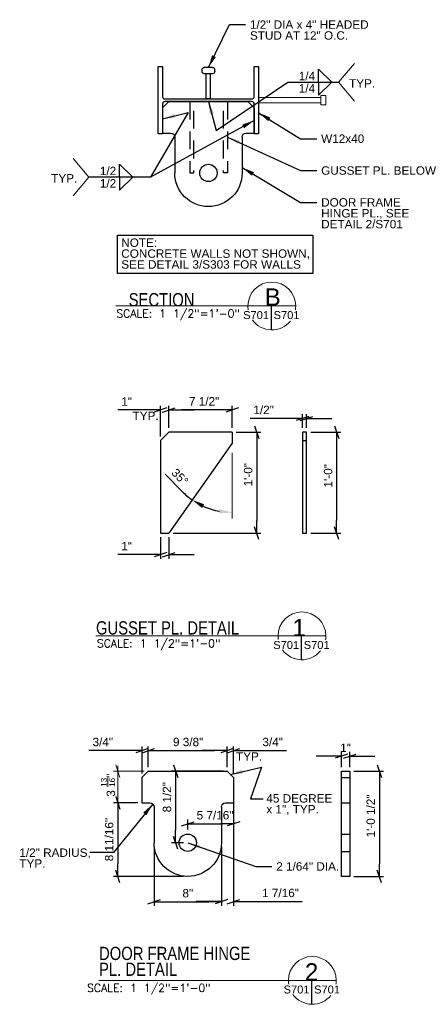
# Model space of a CAD drawing. Header units: inches. Extents: x 414 to 929, y -199 to 92.
# Tile 4 of 4: x 881 to 929, y -133 to -16. Entities that reach past the tile are written whole.
import ezdxf
from ezdxf.enums import TextEntityAlignment as Align

# ---------------------------------------------------------------- set-up
doc = ezdxf.new("R2010")
doc.units = ezdxf.units.IN
doc.header["$LTSCALE"] = 8
doc.header["$MEASUREMENT"] = 0
doc.linetypes.add('DGN Style 2', pattern=[0.444281, 0.266568, -0.177712])
for name, color, linetype, lineweight in [('G-ANN-TTLB', 7, 'Continuous', 0), ('G-ANNO-DIM', 1, 'Continuous', 0), ('G-ANNO-TEXT', 7, 'Continuous', 30), ('S-COLS-PRIM', 3, 'Continuous', 30), ('S-FSTN-MISC', 12, 'Continuous', 13), ('S-STIF-TRAN', 3, 'Continuous', 30)]:
    doc.layers.add(name, color=color, linetype=linetype, lineweight=lineweight)
doc.styles.add("1 1 2 1'-0", font='arial.ttf', dxfattribs={"height": 1})
doc.styles.get("Standard").update_dxf_attribs({"font": 'txt.shx'})
doc.styles.add('SUBTITLE 4.7625', font='romans.shx', dxfattribs={"width": 0.8, "height": 187.5})
doc.styles.add('TITLE20', font='simplex.shx', dxfattribs={"height": 5000})
doc.dimstyles.new("1 1 2 1'-0", dxfattribs={"dimtxt": 1, "dimasz": 1.5, "dimexe": 0.5, "dimexo": 0.5, "dimgap": 0.5, "dimtad": 1, "dimdec": 4, "dimzin": 11, "dimdsep": 46, "dimlunit": 4, "dimtxsty": "1 1 2 1'-0", "dimcen": 0.09, "dimadec": 4, "dimazin": 3, "dimtfac": 1, "dimtdec": 4, "dimtofl": 0, "dimtmove": 0, "dimatfit": 3, "dimfxl": 1, "dimfrac": 2, "dimtolj": 1, "dimtzin": 11, "dimarcsym": 0})

# ---------------------------------------------------------------- blocks, each defined once
blk = doc.blocks.new('w12x40-e')
at = {"layer": 'S-COLS-PRIM', "flags": 128}
blk.add_lwpolyline([(-0.15, -5.16), (-0.15, 5.15), (-0.15, 5.15, 0.414214), (-0.45, 5.45), (-0.45, 5.45), (-4, 5.45), (-4, 5.97), (4, 5.97), (4, 5.45), (0.45, 5.45), (0.45, 5.45, 0.414214), (0.15, 5.15), (0.15, 5.15), (0.15, -5.16), (0.15, -5.16, 0.414214), (0.45, -5.46), (0.45, -5.46), (4, -5.46), (4, -5.97), (-4, -5.97), (-4, -5.46), (-0.45, -5.46), (-0.45, -5.46, 0.414214), (-0.15, -5.16)], format="xyb", close=True, dxfattribs=at)
blk = doc.blocks.new('_Oblique_0.3')
at = {"color": 0, "linetype": 'ByBlock', "lineweight": -2}
for p, q in [((0, 0), (-1, 0)), ((0.5, 0.167), (-0.5, -0.167))]:
    blk.add_line(p, q, dxfattribs=at)
blk = doc.blocks.new('*D41')
at = {"layer": 'Defpoints', "color": 0, "lineweight": 0, "transparency": 16777216}
for p in [(920.25, -103.33), (919.25, -105.13), (920.25, -105.13)]:
    blk.add_point(p, dxfattribs=at)
at = {"layer": 'G-ANNO-DIM', "color": 0, "lineweight": -2, "transparency": 16777216}
for p, q in [((919.25, -104.63), (919.25, -102.83)), ((920.25, -104.63), (920.25, -102.83)), ((917.75, -103.33), (916.25, -103.33)), ((921.75, -103.33), (923.25, -103.33))]:
    blk.add_line(p, q, dxfattribs=at)
at = {"layer": 'G-ANNO-DIM', "color": 0, "lineweight": -2, "transparency": 16777216, "xscale": 1.5, "yscale": 1.5, "zscale": 1.5}
blk.add_blockref('_Oblique_0.3', (919.25, -103.33), dxfattribs=at)
at = {"layer": 'G-ANNO-DIM', "color": 0, "lineweight": -2, "transparency": 16777216, "xscale": 1.5, "yscale": 1.5, "zscale": 1.5, "rotation": 180}
blk.add_blockref('_Oblique_0.3', (920.25, -103.33), dxfattribs=at)
at = {"layer": 'G-ANNO-DIM', "color": 0, "transparency": 16777216, "insert": (919.75, -102.33), "char_height": 1, "attachment_point": 5, "style": "1 1 2 1'-0"}
blk.add_mtext('\\A1;1"', dxfattribs=at)
blk = doc.blocks.new('*D42')
at = {"layer": 'Defpoints', "color": 0, "lineweight": 0, "transparency": 16777216}
for p in [(920.25, -105.13), (920.25, -117.63), (923.77, -117.63)]:
    blk.add_point(p, dxfattribs=at)
at = {"layer": 'G-ANNO-DIM', "color": 0, "lineweight": -2, "transparency": 16777216}
for p, q in [((920.75, -105.13), (924.27, -105.13)), ((923.77, -106.63), (923.77, -116.13)), ((920.75, -117.63), (924.27, -117.63))]:
    blk.add_line(p, q, dxfattribs=at)
at = {"layer": 'G-ANNO-DIM', "color": 0, "lineweight": -2, "transparency": 16777216, "xscale": 1.5, "yscale": 1.5, "zscale": 1.5}
for p, rotation in [((923.77, -105.13), 90), ((923.77, -117.63), 270)]:
    blk.add_blockref('_Oblique_0.3', p, dxfattribs=dict(at, rotation=rotation))
at = {"layer": 'G-ANNO-DIM', "color": 0, "transparency": 16777216, "insert": (922.75, -110.44), "char_height": 1, "attachment_point": 5, "rotation": 90, "style": "1 1 2 1'-0"}
blk.add_mtext('\\A1;1\'-0 1/2"', dxfattribs=at)
blk = doc.blocks.new('*D43')
at = {"layer": 'Defpoints', "color": 0, "lineweight": 0, "transparency": 16777216}
for p in [(905.69, -102.67), (896.31, -105.13), (905.69, -105.13)]:
    blk.add_point(p, dxfattribs=at)
at = {"layer": 'G-ANNO-DIM', "color": 0, "lineweight": -2, "transparency": 16777216}
for p, q in [((896.31, -104.63), (896.31, -102.17)), ((897.81, -102.67), (904.19, -102.67)), ((905.69, -104.63), (905.69, -102.17))]:
    blk.add_line(p, q, dxfattribs=at)
at = {"layer": 'G-ANNO-DIM', "color": 0, "lineweight": -2, "transparency": 16777216, "xscale": 1.5, "yscale": 1.5, "zscale": 1.5, "rotation": 180}
blk.add_blockref('_Oblique_0.3', (896.31, -102.67), dxfattribs=at)
at = {"layer": 'G-ANNO-DIM', "color": 0, "lineweight": -2, "transparency": 16777216, "xscale": 1.5, "yscale": 1.5, "zscale": 1.5}
blk.add_blockref('_Oblique_0.3', (905.69, -102.67), dxfattribs=at)
at = {"layer": 'G-ANNO-DIM', "color": 0, "transparency": 16777216, "insert": (901.04, -101.65), "char_height": 1, "attachment_point": 5, "style": "1 1 2 1'-0"}
blk.add_mtext('\\A1;9 3/8"', dxfattribs=at)
blk = doc.blocks.new('*D44')
at = {"layer": 'Defpoints', "color": 0, "lineweight": 0, "transparency": 16777216}
for p in [(906.44, -102.67), (905.69, -105.13), (906.44, -105.88)]:
    blk.add_point(p, dxfattribs=at)
at = {"layer": 'G-ANNO-DIM', "color": 0, "lineweight": -2, "transparency": 16777216}
for p, q in [((904.19, -102.67), (902.69, -102.67)), ((905.69, -104.63), (905.69, -102.17)), ((906.44, -105.38), (906.44, -102.17)), ((907.94, -102.67), (912.75, -102.67))]:
    blk.add_line(p, q, dxfattribs=at)
at = {"layer": 'G-ANNO-DIM', "color": 0, "lineweight": -2, "transparency": 16777216, "xscale": 1.5, "yscale": 1.5, "zscale": 1.5}
blk.add_blockref('_Oblique_0.3', (905.69, -102.67), dxfattribs=at)
at = {"layer": 'G-ANNO-DIM', "color": 0, "lineweight": -2, "transparency": 16777216, "xscale": 1.5, "yscale": 1.5, "zscale": 1.5, "rotation": 180}
blk.add_blockref('_Oblique_0.3', (906.44, -102.67), dxfattribs=at)
at = {"layer": 'G-ANNO-DIM', "color": 0, "transparency": 16777216, "insert": (911.09, -101.65), "char_height": 1, "attachment_point": 5, "style": "1 1 2 1'-0"}
blk.add_mtext('\\A1;3/4"', dxfattribs=at)
blk = doc.blocks.new('*D45')
at = {"layer": 'Defpoints', "color": 0, "lineweight": 0, "transparency": 16777216}
for p in [(895.56, -102.67), (896.31, -105.13), (895.56, -105.88)]:
    blk.add_point(p, dxfattribs=at)
at = {"layer": 'G-ANNO-DIM', "color": 0, "lineweight": -2, "transparency": 16777216}
for p, q in [((894.06, -102.67), (889.25, -102.67)), ((895.56, -105.38), (895.56, -102.17)), ((896.31, -104.63), (896.31, -102.17)), ((897.81, -102.67), (899.31, -102.67))]:
    blk.add_line(p, q, dxfattribs=at)
at = {"layer": 'G-ANNO-DIM', "color": 0, "lineweight": -2, "transparency": 16777216, "xscale": 1.5, "yscale": 1.5, "zscale": 1.5}
blk.add_blockref('_Oblique_0.3', (895.56, -102.67), dxfattribs=at)
at = {"layer": 'G-ANNO-DIM', "color": 0, "lineweight": -2, "transparency": 16777216, "xscale": 1.5, "yscale": 1.5, "zscale": 1.5, "rotation": 180}
blk.add_blockref('_Oblique_0.3', (896.31, -102.67), dxfattribs=at)
at = {"layer": 'G-ANNO-DIM', "color": 0, "transparency": 16777216, "insert": (890.9, -101.65), "char_height": 1, "attachment_point": 5, "style": "1 1 2 1'-0"}
blk.add_mtext('\\A1;3/4"', dxfattribs=at)
blk = doc.blocks.new('*D46')
at = {"layer": 'Defpoints', "color": 0, "lineweight": 0, "transparency": 16777216}
for p in [(905.69, -105.13), (899.55, -113.63), (901, -113.63)]:
    blk.add_point(p, dxfattribs=at)
at = {"layer": 'G-ANNO-DIM', "color": 0, "lineweight": -2, "transparency": 16777216}
for p, q in [((905.19, -105.13), (899.05, -105.13)), ((899.55, -106.63), (899.55, -112.13)), ((900.5, -113.63), (899.05, -113.63))]:
    blk.add_line(p, q, dxfattribs=at)
at = {"layer": 'G-ANNO-DIM', "color": 0, "lineweight": -2, "transparency": 16777216, "xscale": 1.5, "yscale": 1.5, "zscale": 1.5}
for p, rotation in [((899.55, -105.13), 90), ((899.55, -113.63), 270)]:
    blk.add_blockref('_Oblique_0.3', p, dxfattribs=dict(at, rotation=rotation))
at = {"layer": 'G-ANNO-DIM', "color": 0, "transparency": 16777216, "insert": (898.53, -108.21), "char_height": 1, "attachment_point": 5, "rotation": 90, "style": "1 1 2 1'-0"}
blk.add_mtext('\\A1;8 1/2"', dxfattribs=at)
blk = doc.blocks.new('*D47')
at = {"layer": 'Defpoints', "color": 0, "lineweight": 0, "transparency": 16777216}
for p in [(906.44, -105.88), (906.44, -111.38), (901, -112.56)]:
    blk.add_point(p, dxfattribs=at)
at = {"layer": 'G-ANNO-DIM', "color": 0, "lineweight": -2, "transparency": 16777216}
for p, q in [((906.44, -106.38), (906.44, -111.88)), ((901, -112.06), (901, -110.88)), ((902.5, -111.38), (904.94, -111.38))]:
    blk.add_line(p, q, dxfattribs=at)
at = {"layer": 'G-ANNO-DIM', "color": 0, "lineweight": -2, "transparency": 16777216, "xscale": 1.5, "yscale": 1.5, "zscale": 1.5, "rotation": 180}
blk.add_blockref('_Oblique_0.3', (901, -111.38), dxfattribs=at)
at = {"layer": 'G-ANNO-DIM', "color": 0, "lineweight": -2, "transparency": 16777216, "xscale": 1.5, "yscale": 1.5, "zscale": 1.5}
blk.add_blockref('_Oblique_0.3', (906.44, -111.38), dxfattribs=at)
at = {"layer": 'G-ANNO-DIM', "color": 0, "transparency": 16777216, "insert": (904.24, -110.36), "char_height": 1, "attachment_point": 5, "style": "1 1 2 1'-0"}
blk.add_mtext('\\A1;5 7/16"', dxfattribs=at)
blk = doc.blocks.new('*D48')
at = {"layer": 'Defpoints', "color": 0, "lineweight": 0, "transparency": 16777216}
for p in [(898.76, -62.16), (898.76, -64.8), (906.26, -64.8)]:
    blk.add_point(p, dxfattribs=at)
at = {"layer": 'G-ANNO-DIM', "color": 0, "lineweight": -2, "transparency": 16777216}
for p, q in [((898.76, -64.3), (898.76, -61.66)), ((906.26, -64.3), (906.26, -61.66)), ((904.76, -62.16), (900.26, -62.16))]:
    blk.add_line(p, q, dxfattribs=at)
at = {"layer": 'G-ANNO-DIM', "color": 0, "lineweight": -2, "transparency": 16777216, "xscale": 1.5, "yscale": 1.5, "zscale": 1.5, "rotation": 180}
blk.add_blockref('_Oblique_0.3', (898.76, -62.16), dxfattribs=at)
at = {"layer": 'G-ANNO-DIM', "color": 0, "lineweight": -2, "transparency": 16777216, "xscale": 1.5, "yscale": 1.5, "zscale": 1.5}
blk.add_blockref('_Oblique_0.3', (906.26, -62.16), dxfattribs=at)
at = {"layer": 'G-ANNO-DIM', "color": 0, "transparency": 16777216, "insert": (902.94, -61.14), "char_height": 1, "attachment_point": 5, "style": "1 1 2 1'-0"}
blk.add_mtext('\\A1;7 1/2"', dxfattribs=at)
blk = doc.blocks.new('*D49')
at = {"layer": 'Defpoints', "color": 0, "lineweight": 0, "transparency": 16777216}
for p in [(897.76, -62.16), (898.76, -64.8), (897.76, -65.8)]:
    blk.add_point(p, dxfattribs=at)
at = {"layer": 'G-ANNO-DIM', "color": 0, "lineweight": -2, "transparency": 16777216}
for p, q in [((897.76, -65.3), (897.76, -61.66)), ((898.76, -64.3), (898.76, -61.66)), ((896.26, -62.16), (892.7, -62.16)), ((900.26, -62.16), (901.76, -62.16))]:
    blk.add_line(p, q, dxfattribs=at)
at = {"layer": 'G-ANNO-DIM', "color": 0, "lineweight": -2, "transparency": 16777216, "xscale": 1.5, "yscale": 1.5, "zscale": 1.5}
blk.add_blockref('_Oblique_0.3', (897.76, -62.16), dxfattribs=at)
at = {"layer": 'G-ANNO-DIM', "color": 0, "lineweight": -2, "transparency": 16777216, "xscale": 1.5, "yscale": 1.5, "zscale": 1.5, "rotation": 180}
blk.add_blockref('_Oblique_0.3', (898.76, -62.16), dxfattribs=at)
at = {"layer": 'G-ANNO-DIM', "color": 0, "transparency": 16777216, "insert": (893.73, -61.16), "char_height": 1, "attachment_point": 5, "style": "1 1 2 1'-0"}
blk.add_mtext('\\A1;1"', dxfattribs=at)
blk = doc.blocks.new('*D50')
at = {"layer": 'Defpoints', "color": 0, "lineweight": 0, "transparency": 16777216}
for p in [(915.12, -64.8), (915.12, -76.8), (918.69, -76.8)]:
    blk.add_point(p, dxfattribs=at)
at = {"layer": 'G-ANNO-DIM', "color": 0, "lineweight": -2, "transparency": 16777216}
for p, q in [((915.62, -64.8), (919.19, -64.8)), ((918.69, -66.3), (918.69, -75.3)), ((915.62, -76.8), (919.19, -76.8))]:
    blk.add_line(p, q, dxfattribs=at)
at = {"layer": 'G-ANNO-DIM', "color": 0, "lineweight": -2, "transparency": 16777216, "xscale": 1.5, "yscale": 1.5, "zscale": 1.5}
for p, rotation in [((918.69, -64.8), 90), ((918.69, -76.8), 270)]:
    blk.add_blockref('_Oblique_0.3', p, dxfattribs=dict(at, rotation=rotation))
at = {"layer": 'G-ANNO-DIM', "color": 0, "transparency": 16777216, "insert": (917.68, -69.99), "char_height": 1, "attachment_point": 5, "rotation": 90, "style": "1 1 2 1'-0"}
blk.add_mtext('\\A1;1\'-0"', dxfattribs=at)
blk = doc.blocks.new('*D51')
at = {"layer": 'Defpoints', "color": 0, "lineweight": 0, "transparency": 16777216}
for p in [(914.62, -63.18), (914.62, -64.8), (915.12, -64.8)]:
    blk.add_point(p, dxfattribs=at)
at = {"layer": 'G-ANNO-DIM', "color": 0, "lineweight": -2, "transparency": 16777216}
for p, q in [((913.12, -63.18), (908.4, -63.18)), ((914.62, -64.3), (914.62, -62.68)), ((915.12, -64.3), (915.12, -62.68)), ((916.62, -63.18), (918.12, -63.18))]:
    blk.add_line(p, q, dxfattribs=at)
at = {"layer": 'G-ANNO-DIM', "color": 0, "lineweight": -2, "transparency": 16777216, "xscale": 1.5, "yscale": 1.5, "zscale": 1.5}
blk.add_blockref('_Oblique_0.3', (914.62, -63.18), dxfattribs=at)
at = {"layer": 'G-ANNO-DIM', "color": 0, "lineweight": -2, "transparency": 16777216, "xscale": 1.5, "yscale": 1.5, "zscale": 1.5, "rotation": 180}
blk.add_blockref('_Oblique_0.3', (915.12, -63.18), dxfattribs=at)
at = {"layer": 'G-ANNO-DIM', "color": 0, "transparency": 16777216, "insert": (910.01, -62.16), "char_height": 1, "attachment_point": 5, "style": "1 1 2 1'-0"}
blk.add_mtext('\\A1;1/2"', dxfattribs=at)
blk = doc.blocks.new('*D52')
at = {"layer": 'Defpoints', "color": 0, "lineweight": 0, "transparency": 16777216}
for p in [(897.76, -76.8), (898.76, -76.8), (897.76, -79.36)]:
    blk.add_point(p, dxfattribs=at)
at = {"layer": 'G-ANNO-DIM', "color": 0, "lineweight": -2, "transparency": 16777216}
for p, q in [((897.76, -77.3), (897.76, -79.86)), ((898.76, -77.3), (898.76, -79.86)), ((896.26, -79.36), (892.7, -79.36)), ((900.26, -79.36), (901.76, -79.36))]:
    blk.add_line(p, q, dxfattribs=at)
at = {"layer": 'G-ANNO-DIM', "color": 0, "lineweight": -2, "transparency": 16777216, "xscale": 1.5, "yscale": 1.5, "zscale": 1.5}
blk.add_blockref('_Oblique_0.3', (897.76, -79.36), dxfattribs=at)
at = {"layer": 'G-ANNO-DIM', "color": 0, "lineweight": -2, "transparency": 16777216, "xscale": 1.5, "yscale": 1.5, "zscale": 1.5, "rotation": 180}
blk.add_blockref('_Oblique_0.3', (898.76, -79.36), dxfattribs=at)
at = {"layer": 'G-ANNO-DIM', "color": 0, "transparency": 16777216, "insert": (893.73, -78.36), "char_height": 1, "attachment_point": 5, "style": "1 1 2 1'-0"}
blk.add_mtext('\\A1;1"', dxfattribs=at)
blk = doc.blocks.new('*D53')
at = {"layer": 'Defpoints', "color": 0, "lineweight": 0, "transparency": 16777216}
for p in [(906.26, -64.8), (898.76, -76.8), (909.19, -76.8)]:
    blk.add_point(p, dxfattribs=at)
at = {"layer": 'G-ANNO-DIM', "color": 0, "lineweight": -2, "transparency": 16777216}
for p, q in [((906.76, -64.8), (909.69, -64.8)), ((909.19, -66.3), (909.19, -75.3)), ((899.26, -76.8), (909.69, -76.8))]:
    blk.add_line(p, q, dxfattribs=at)
at = {"layer": 'G-ANNO-DIM', "color": 0, "lineweight": -2, "transparency": 16777216, "xscale": 1.5, "yscale": 1.5, "zscale": 1.5}
for p, rotation in [((909.19, -64.8), 90), ((909.19, -76.8), 270)]:
    blk.add_blockref('_Oblique_0.3', p, dxfattribs=dict(at, rotation=rotation))
at = {"layer": 'G-ANNO-DIM', "color": 0, "transparency": 16777216, "insert": (908.18, -70.25), "char_height": 1, "attachment_point": 5, "rotation": 90, "style": "1 1 2 1'-0"}
blk.add_mtext('\\A1;  1\'-0"', dxfattribs=at)
blk = doc.blocks.new('*D54')
at = {"layer": 'Defpoints', "color": 0, "lineweight": 0, "transparency": 16777216}
for p in [(906.26, -66.09), (904.59, -74.18), (898.76, -76.8), (906.26, -76.38)]:
    blk.add_point(p, dxfattribs=at)
at = {"layer": 'G-ANNO-DIM', "color": 0, "lineweight": -2, "transparency": 16777216}
blk.add_line((900.38, -71.89), (898.3, -69.78), dxfattribs=at)
for start, end in [(224.5753, 235), (245.4247, 259.5753)]:
    blk.add_arc((906.26, -66.09), 8.26, start, end, dxfattribs=at)
at = {"layer": 'G-ANNO-DIM', "color": 0, "lineweight": 0, "transparency": 16777216}
for points in [[(902.7, -73.82), (902.95, -73.38), (901.52, -72.86)], [(904.79, -73.96), (904.74, -74.46), (906.26, -74.35)]]:
    blk.add_solid(points, dxfattribs=at)
at = {"layer": 'G-ANNO-DIM', "color": 0, "transparency": 16777216, "insert": (900.06, -70.12), "char_height": 1, "attachment_point": 5, "rotation": 314.5753, "style": "1 1 2 1'-0"}
blk.add_mtext('\\A1;35°', dxfattribs=at)
blk = doc.blocks.new('*D55')
at = {"layer": 'Defpoints', "color": 0, "lineweight": 0, "transparency": 16777216}
for p in [(897, -113.63), (905, -113.63), (905, -120.64)]:
    blk.add_point(p, dxfattribs=at)
at = {"layer": 'G-ANNO-DIM', "color": 0, "lineweight": -2, "transparency": 16777216}
for p, q in [((897, -114.13), (897, -121.14)), ((905, -114.13), (905, -121.14)), ((898.5, -120.64), (903.5, -120.64))]:
    blk.add_line(p, q, dxfattribs=at)
at = {"layer": 'G-ANNO-DIM', "color": 0, "lineweight": -2, "transparency": 16777216, "xscale": 1.5, "yscale": 1.5, "zscale": 1.5, "rotation": 180}
blk.add_blockref('_Oblique_0.3', (897, -120.64), dxfattribs=at)
at = {"layer": 'G-ANNO-DIM', "color": 0, "lineweight": -2, "transparency": 16777216, "xscale": 1.5, "yscale": 1.5, "zscale": 1.5}
blk.add_blockref('_Oblique_0.3', (905, -120.64), dxfattribs=at)
at = {"layer": 'G-ANNO-DIM', "color": 0, "transparency": 16777216, "insert": (901, -119.63), "char_height": 1, "attachment_point": 5, "style": "1 1 2 1'-0"}
blk.add_mtext('\\A1;8"', dxfattribs=at)
blk = doc.blocks.new('*D56')
at = {"layer": 'Defpoints', "color": 0, "lineweight": 0, "transparency": 16777216}
for p in [(895.56, -108.88), (892.68, -117.63), (901, -117.63)]:
    blk.add_point(p, dxfattribs=at)
at = {"layer": 'G-ANNO-DIM', "color": 0, "lineweight": -2, "transparency": 16777216}
for p, q in [((895.06, -108.88), (892.18, -108.88)), ((892.68, -110.38), (892.68, -116.13)), ((900.5, -117.63), (892.18, -117.63))]:
    blk.add_line(p, q, dxfattribs=at)
at = {"layer": 'G-ANNO-DIM', "color": 0, "lineweight": -2, "transparency": 16777216, "xscale": 1.5, "yscale": 1.5, "zscale": 1.5}
for p, rotation in [((892.68, -108.88), 90), ((892.68, -117.63), 270)]:
    blk.add_blockref('_Oblique_0.3', p, dxfattribs=dict(at, rotation=rotation))
at = {"layer": 'G-ANNO-DIM', "color": 0, "transparency": 16777216, "insert": (891.66, -113.25), "char_height": 1, "attachment_point": 5, "rotation": 90, "style": "1 1 2 1'-0"}
blk.add_mtext('\\A1;8 11/16"', dxfattribs=at)
blk = doc.blocks.new('*D57')
at = {"layer": 'Defpoints', "color": 0, "lineweight": 0, "transparency": 16777216}
for p in [(906.44, -108.88), (905, -113.63), (906.44, -120.62)]:
    blk.add_point(p, dxfattribs=at)
at = {"layer": 'G-ANNO-DIM', "color": 0, "lineweight": -2, "transparency": 16777216}
for p, q in [((906.44, -109.38), (906.44, -121.12)), ((905, -114.13), (905, -121.12)), ((903.5, -120.62), (902, -120.62)), ((907.94, -120.62), (914.6, -120.62))]:
    blk.add_line(p, q, dxfattribs=at)
at = {"layer": 'G-ANNO-DIM', "color": 0, "lineweight": -2, "transparency": 16777216, "xscale": 1.5, "yscale": 1.5, "zscale": 1.5}
blk.add_blockref('_Oblique_0.3', (905, -120.62), dxfattribs=at)
at = {"layer": 'G-ANNO-DIM', "color": 0, "lineweight": -2, "transparency": 16777216, "xscale": 1.5, "yscale": 1.5, "zscale": 1.5, "rotation": 180}
blk.add_blockref('_Oblique_0.3', (906.44, -120.62), dxfattribs=at)
at = {"layer": 'G-ANNO-DIM', "color": 0, "transparency": 16777216, "insert": (912.02, -119.6), "char_height": 1, "attachment_point": 5, "style": "1 1 2 1'-0"}
blk.add_mtext('\\A1;1 7/16"', dxfattribs=at)
blk = doc.blocks.new('*U37')
at = {"layer": 'S-STIF-TRAN'}
for p, q in [((-4.69, 6.25), (-5.44, 5.5)), ((-4.69, 6.25), (4.69, 6.25)), ((4.69, 6.25), (5.44, 5.5)), ((-5.44, 5.5), (-5.44, 2.5)), ((5.44, 5.5), (5.44, 2.5)), ((-5.44, 2.5), (-4.5, 2.5)), ((4.5, 2.5), (5.44, 2.5)), ((-4, 2), (-4, -2.25)), ((4, 2), (4, -2.25))]:
    blk.add_line(p, q, dxfattribs=at)
blk.add_circle((0, -2.25), 1.03, dxfattribs=at)
at = {"layer": 'S-STIF-TRAN', "extrusion": (0, 0, -1)}
for centre, radius, start, end in [((4.5, 2), 0.5, 90, 180), ((-4.5, 2), 0.5, 0, 90), ((0, -2.25), 4, 180, 0)]:
    blk.add_arc(centre, radius, start, end, dxfattribs=at)
blk = doc.blocks.new('*U38')
at = {"layer": 'S-STIF-TRAN'}
for p, q in [((-4.69, 6.25), (-5.44, 5.5)), ((-4.69, 6.25), (4.69, 6.25)), ((4.69, 6.25), (5.44, 5.5)), ((-5.44, 5.5), (-5.44, 2.5)), ((5.44, 5.5), (5.44, 2.5)), ((-5.44, 2.5), (-4.5, 2.5)), ((4.5, 2.5), (5.44, 2.5)), ((-4, 2), (-4, -2.25)), ((4, 2), (4, -2.25))]:
    blk.add_line(p, q, dxfattribs=at)
blk.add_circle((0, -2.25), 1.03, dxfattribs=at)
at = {"layer": 'S-STIF-TRAN', "extrusion": (0, 0, -1)}
for centre, radius, start, end in [((4.5, 2), 0.5, 90, 180), ((-4.5, 2), 0.5, 0, 90), ((0, -2.25), 4, 180, 0)]:
    blk.add_arc(centre, radius, start, end, dxfattribs=at)
blk = doc.blocks.new('*U39')
at = {"layer": 'S-FSTN-MISC'}
for p, q in [((-4, 0.31), (3.38, 0.31)), ((3.38, 0.5), (3.38, -0.5)), ((3.44, 0.56), (3.94, 0.56)), ((4, 0.5), (4, -0.5)), ((3.44, -0.56), (3.94, -0.56))]:
    blk.add_line(p, q, dxfattribs=at)
at = {"layer": 'S-FSTN-MISC', "flags": 128}
blk.add_lwpolyline([(-4, 0.31), (-4, -0.31), (3.38, -0.31)], dxfattribs=at)
at = {"layer": 'S-FSTN-MISC'}
for centre, start, end in [((3.44, 0.5), 90, 180), ((3.94, 0.5), 0, 90), ((3.44, -0.5), 180, 270), ((3.94, -0.5), 270, 0)]:
    blk.add_arc(centre, 0.0625, start, end, dxfattribs=at)
blk = doc.blocks.new('*U40')
at = {"layer": 'G-ANNO-TEXT'}
for p, q in [((-0.25, 1.87), (-0.25, -1.13)), ((-0.5, -1.13), (0.5, -1.13)), ((-0.75, -1.38), (-0.75, -1.63)), ((-0.5, -1.88), (0.5, -1.88)), ((0.75, -1.38), (0.75, -1.63))]:
    blk.add_line(p, q, dxfattribs=at)
at = {"layer": 'G-ANNO-TEXT', "flags": 128}
blk.add_lwpolyline([(-0.25, 1.87), (0.25, 1.87), (0.25, -1.13)], dxfattribs=at)
at = {"layer": 'G-ANNO-TEXT', "extrusion": (0, 0, -1)}
for centre, start, end in [((0.5, -1.38), 0, 90), ((-0.5, -1.38), 90, 180), ((0.5, -1.63), 270, 0), ((-0.5, -1.63), 180, 270)]:
    blk.add_arc(centre, 0.25, start, end, dxfattribs=at)

msp = doc.modelspace()

# ---------------------------------------------------------------- linework, layer by layer
at = {"layer": 'G-ANN-TTLB', "color": 7, "linetype": 'Continuous', "lineweight": 13}
for p, q in [((892.4659, -49.79665), (913.82942, -49.79665)), ((890.08669, -89.02681), (917.40835, -89.02681)), ((890.41091, -129.99518), (918.64144, -129.99518))]:
    msp.add_line(p, q, dxfattribs=at)
at = {"layer": 'G-ANN-TTLB', "color": 7, "linetype": 'Continuous', "lineweight": 0}
for centre, radius, start, end in [((910.9878, -49.79665), 2.84162, 0, 180), ((910.9878, -49.79665), 2.84213, 180, 188.8691645), ((910.9878, -49.79665), 2.84213, 350.56955, 0), ((910.9878, -49.79665), 2.84213, 215.7518704, 321.0245309), ((914.56673, -89.02681), 2.84162, 0, 180), ((914.56673, -89.02681), 2.84213, 180, 188.8691645), ((914.56673, -89.02681), 2.84213, 350.56955, 0), ((914.56673, -89.02681), 2.84213, 215.7518704, 321.0245309), ((915.79982, -129.99518), 2.84162, 0, 180), ((915.79982, -129.99518), 2.84213, 180, 188.8691645), ((915.79982, -129.99518), 2.84213, 350.56955, 0), ((915.79982, -129.99518), 2.84213, 215.7518704, 321.0245309)]:
    msp.add_arc(centre, radius, start, end, dxfattribs=at)
at = {"layer": 'G-ANNO-DIM'}
for p, q in [((906.25638, -67.25601), (906.25638, -75.08627)), ((895.81014, -105.12624), (892.18125, -105.12624)), ((892.43125, -104.37624), (892.93125, -105.87624)), ((892.68125, -104.46701), (892.68125, -105.12624)), ((892.68125, -105.12624), (892.68125, -108.87624)), ((895.06014, -108.87624), (892.18125, -108.87624)), ((892.93125, -109.62624), (892.43125, -108.12624))]:
    msp.add_line(p, q, dxfattribs=at)
at = {"layer": 'G-ANNO-TEXT', "color": 7, "linetype": 'Continuous', "lineweight": 0}
for p, q in [((918.926, -23.19083), (920.79828, -20.95953)), ((918.926, -23.19083), (920.79828, -25.42213)), ((889.2374, -34.47359), (887.36512, -32.24229)), ((889.2374, -34.47359), (887.36512, -36.70489))]:
    msp.add_line(p, q, dxfattribs=at)
at = {"layer": 'G-ANNO-TEXT'}
for p, q in [((916.52786, -21.63676), (918.10846, -23.18825)), ((916.52786, -23.18545), (916.52786, -21.63676)), ((916.52786, -24.73414), (918.10846, -23.18265)), ((916.52786, -23.18545), (916.52786, -24.73414)), ((892.88925, -32.9249), (894.46986, -34.47639)), ((892.88925, -34.47359), (892.88925, -32.9249)), ((892.88925, -36.02228), (894.46986, -34.47079)), ((892.88925, -34.47359), (892.88925, -36.02228)), ((910.90025, -49.79665), (910.90025, -52.63743)), ((914.47918, -89.02681), (914.47918, -91.86759)), ((919.25485, -105.87624), (920.25485, -105.87624)), ((919.25485, -108.87624), (920.25485, -108.87624)), ((919.25485, -112.59499), (920.25485, -112.59499)), ((919.25485, -114.65749), (920.25485, -114.65749)), ((915.71227, -129.99518), (915.71227, -132.83596))]:
    msp.add_line(p, q, dxfattribs=at)
at = {"layer": 'G-ANNO-TEXT', "linetype": 'DGN Style 2', "flags": 128}
for points in [[(901.23475, -25.48011), (901.23475, -33.95289), (901.73475, -33.95289), (901.73475, -25.48011), (901.23475, -25.48011)], [(905.73475, -25.48011), (905.73475, -33.95289), (905.23475, -33.95289), (905.23475, -25.48011), (905.73475, -25.48011)]]:
    msp.add_lwpolyline(points, close=True, dxfattribs=at)
at = {"layer": 'G-ANNO-TEXT', "flags": 128}
msp.add_lwpolyline([(892.66597, -41.38864), (915.88091, -41.38864), (915.88091, -45.9261), (892.66597, -45.9261), (892.66597, -41.38864)], close=True, dxfattribs=at)
at = {"layer": 'S-STIF-TRAN'}
for p, q in [((897.75638, -65.80405), (898.75638, -64.80405)), ((906.25638, -64.80405), (898.75638, -64.80405)), ((906.25638, -64.80405), (906.25638, -66.09294)), ((914.62278, -64.80405), (914.62278, -76.80405)), ((897.75638, -65.80405), (897.75638, -76.80405)), ((906.25638, -66.09294), (898.75638, -76.80405)), ((914.62278, -65.80405), (915.12278, -65.80405)), ((897.75638, -76.80405), (898.75638, -76.80405)), ((919.25485, -105.12624), (920.25485, -105.12624))]:
    msp.add_line(p, q, dxfattribs=at)
at = {"layer": 'S-STIF-TRAN', "flags": 128}
for points in [[(914.62278, -76.80405), (915.12278, -76.80405), (915.12278, -64.80405), (914.62278, -64.80405)], [(920.25485, -117.62624), (919.25485, -117.62624), (919.25485, -105.12624)], [(920.25485, -105.12624), (920.25485, -117.62624), (920.25485, -117.62624), (920.25485, -117.62624)]]:
    msp.add_lwpolyline(points, dxfattribs=at)

# ---------------------------------------------------------------- block references
at = {"layer": 'G-ANNO-TEXT', "rotation": 180}
msp.add_blockref('*U40', (903.4535, -23.31012), dxfattribs=at)
at = {"layer": 'S-COLS-PRIM', "rotation": 270}
msp.add_blockref('w12x40-e', (903.45363, -25.3326), dxfattribs=at)
at = {"layer": 'S-FSTN-MISC'}
msp.add_blockref('*U39', (913.42348, -25.33263), dxfattribs=at)
at = {"layer": 'S-STIF-TRAN'}
for name, p in [('*U38', (903.4535, -31.7301)), ('*U37', (900.99764, -111.37623))]:
    msp.add_blockref(name, p, dxfattribs=at)

# ---------------------------------------------------------------- texts
at = {"layer": 'G-ANN-TTLB', "color": 7, "linetype": 'Continuous', "lineweight": 0}
for p in [(899.85141, -51.16268), (897.5383, -90.39285), (896.37319, -131.36122)]:
    msp.add_text('SCALE: 1 1/2"=1\'-0"', height=0.9448819, dxfattribs=at).set_placement(p, align=Align.CENTER)
at = {"layer": 'G-ANN-TTLB', "color": 7, "linetype": 'Continuous', "lineweight": 0, "line_spacing_factor": 0.72, "style": 'TITLE20'}
for s, insert, char_height, attachment_point in [('{\\fArial|b0|i0|c0|p39;B}', (911.09853, -48.72317), 2.0403865, 5), ('\\fArial|b0|i0|c00|p39;S701', (909.11565, -51.36467), 0.9448819, 8), ('\\fArial|b0|i0|c00|p39;S701', (912.74091, -51.36467), 0.9448819, 8), ('{\\fArial|b0|i0|c0|p39;1}', (914.2208, -88.04111), 2.0403865, 5), ('\\fArial|b0|i0|c00|p39;S701', (912.69458, -90.59483), 0.9448819, 8), ('\\fArial|b0|i0|c00|p39;S701', (916.31984, -90.59483), 0.9448819, 8), ('{\\fArial|b0|i0|c0|p39;2}', (915.71431, -128.97775), 2.0403865, 5), ('\\fArial|b0|i0|c00|p39;S701', (913.92767, -131.56321), 0.9448819, 8), ('\\fArial|b0|i0|c00|p39;S701', (917.55293, -131.56321), 0.9448819, 8)]:
    msp.add_mtext(s, dxfattribs=dict(at, insert=insert, char_height=char_height, attachment_point=attachment_point))
at = {"layer": 'G-ANN-TTLB', "color": 7, "linetype": 'Continuous', "lineweight": 13, "char_height": 1.5748031, "attachment_point": 7, "line_spacing_factor": 0.72, "style": 'SUBTITLE 4.7625'}
for s, insert in [('{\\fArial|b0|i0|c0|p39;SECTION}', (893.97203, -49.85798)), ('{\\fArial|b0|i0|c0|p39;GUSSET PL. DETAIL}', (890.08895, -88.88567)), ('\\fArial|b0|i0|c00|p39;DOOR FRAME HINGE \\PPL. DETAIL', (890.45076, -129.46239))]:
    msp.add_mtext(s, dxfattribs=dict(at, insert=insert))
at = {"layer": 'G-ANNO-DIM', "color": 7, "linetype": 'Continuous', "insert": (891.52405, -108.15345), "char_height": 1, "attachment_point": 4, "rotation": 90, "line_spacing_factor": 0.98, "style": "1 1 2 1'-0"}
msp.add_mtext('3 {\\H0.7x;\\A1;\\S13/16;}"', dxfattribs=at)
at = {"layer": 'G-ANNO-TEXT', "color": 7, "linetype": 'Continuous', "lineweight": 0, "style": "1 1 2 1'-0"}
for s, p in [('1/4', (914.19012, -22.95152)), ('1/2', (890.55152, -34.23966))]:
    msp.add_text(s, height=1, dxfattribs=at).set_placement(p)
for s, p in [('1/4', (914.19012, -23.41938)), ('W12x40', (916.84916, -29.4031)), ('GUSSET PL. BELOW', (916.84916, -33.18982)), ('TYP.', (884.76736, -34.11429)), ('1/2', (890.55152, -34.70751)), ('TYP.', (906.73128, -102.87278))]:
    msp.add_text(s, height=1, dxfattribs=at).set_placement(p, align=Align.TOP_LEFT)
for p in [(923.27409, -22.83154), (897.54013, -62.35848)]:
    msp.add_text('TYP.', height=1, dxfattribs=at).set_placement(p, align=Align.TOP_RIGHT)
at = {"layer": 'G-ANNO-TEXT', "color": 7, "linetype": 'Continuous', "lineweight": 0, "char_height": 1, "attachment_point": 1, "style": "1 1 2 1'-0"}
for s, insert, line_spacing_factor in [('1/2" DIA x 4" HEADED\\PSTUD AT 12" O.C.', (908.38315, -15.83578), 0.776524), ('DOOR FRAME\\PHINGE PL., SEE\\PDETAIL 2/S701', (916.84916, -36.97654), 0.776524), ('NOTE:  \\PCONCRETE WALLS NOT SHOWN,\\PSEE DETAIL 3/S303 FOR WALLS', (893.09321, -41.76976), 0.776524), ('45 DEGREE\\Px 1", TYP.', (910.33508, -107.84817), 0.776524), ('1/2" RADIUS,\\PTYP.', (880.98049, -114.30364), 0.776524), ('2 1/64" DIA.', (911.51234, -115.94376), 0.6)]:
    msp.add_mtext(s, dxfattribs=dict(at, insert=insert, line_spacing_factor=line_spacing_factor))

# ---------------------------------------------------------------- dimensions: what is measured, and where the dimension line sits
at = {"layer": 'G-ANNO-DIM'}
for base, p1, p2, angle, override, picture, middle in [((898.75638, -62.15798), (906.25638, -64.80405), (898.75638, -64.80405), 180, {"dimzin": 15, "dimblk": '_Oblique_0.3', "dimtzin": 15}, '*D48', (902.94174, -62.15798)), ((897.75638, -62.15798), (898.75638, -64.80405), (897.75638, -65.80405), 180, {"dimzin": 15, "dimblk": '_Oblique_0.3', "dimtzin": 15}, '*D49', (893.72876, -62.15798)), ((914.62278, -63.17809), (915.12278, -64.80405), (914.62278, -64.80405), 180, {"dimzin": 15, "dimblk": '_Oblique_0.3', "dimtzin": 15}, '*D51', (910.01262, -63.17809)), ((918.69202, -76.80405), (915.12278, -64.80405), (915.12278, -76.80405), 270, {"dimzin": 15, "dimblk": '_Oblique_0.3', "dimtzin": 15}, '*D50', (918.69202, -69.9916)), ((897.75638, -79.3601), (898.75638, -76.80405), (897.75638, -76.80405), 180, {"dimzin": 15, "dimblk": '_Oblique_0.3', "dimtzin": 15}, '*D52', (893.72876, -79.3601)), ((895.56014, -102.66803), (896.31014, -105.12624), (895.56014, -105.87624), 180, {"dimzin": 15, "dimblk": '_Oblique_0.3', "dimtzin": 15}, '*D45', (890.90325, -102.66803)), ((899.54946, -113.62624), (905.68514, -105.12624), (900.99764, -113.62624), 270, {"dimzin": 15, "dimblk": '_Oblique_0.3', "dimtzin": 15}, '*D46', (899.54946, -108.2138)), ((923.76781, -117.62624), (920.25485, -105.12624), (920.25485, -117.62624), 270, {"dimblk": '_Oblique_0.3'}, '*D42', (923.76781, -110.4378))]:
    dim = msp.add_linear_dim(base=base, p1=p1, p2=p2, angle=angle, dimstyle="1 1 2 1'-0", override=override, dxfattribs=at)
    dim.commit()
    dim.dimension.update_dxf_attribs({"geometry": picture, "text_midpoint": middle, "dimtype": 160})
dim = msp.add_linear_dim(base=(909.19266, -76.80405), p1=(906.25638, -64.80405), p2=(898.75638, -76.80405), angle=270, text='  <>', dimstyle="1 1 2 1'-0", override={"dimzin": 15, "dimblk": '_Oblique_0.3', "dimtzin": 15}, dxfattribs=at)
dim.commit()
dim.dimension.update_dxf_attribs({"geometry": '*D53', "text_midpoint": (909.19266, -70.24971), "dimtype": 160})
dim = msp.add_angular_dim_3p(base=(904.58696, -74.17796), center=(906.25638, -66.09294), p1=(898.75638, -76.80405), p2=(906.25638, -76.37611), dimstyle="1 1 2 1'-0", override={"dimse1": 1, "dimse2": 1}, dxfattribs=at)
dim.commit()
dim.dimension.update_dxf_attribs({"geometry": '*D54', "text_midpoint": (900.05667, -70.12293)})
for base, p1, p2, override, picture, middle in [((905.68514, -102.66803), (896.31014, -105.12624), (905.68514, -105.12624), {"dimblk": '_Oblique_0.3'}, '*D43', (901.04319, -102.66803)), ((906.43514, -102.66803), (905.68514, -105.12624), (906.43514, -105.87624), {"dimzin": 15, "dimblk": '_Oblique_0.3', "dimtzin": 15}, '*D44', (911.09203, -102.66803)), ((920.25485, -103.32828), (919.25485, -105.12624), (920.25485, -105.12624), {"dimblk": '_Oblique_0.3'}, '*D41', (919.75485, -103.32828)), ((906.43514, -111.38025), (900.99764, -112.56374), (906.43514, -105.87624), {"dimzin": 15, "dimblk": '_Oblique_0.3', "dimtzin": 15}, '*D47', (904.24095, -111.38025)), ((906.43514, -120.61759), (904.99764, -113.62624), (906.43514, -108.87624), {"dimblk": '_Oblique_0.3'}, '*D57', (912.01631, -120.61759))]:
    dim = msp.add_linear_dim(base=base, p1=p1, p2=p2, dimstyle="1 1 2 1'-0", override=override, dxfattribs=at)
    dim.commit()
    dim.dimension.update_dxf_attribs({"geometry": picture, "text_midpoint": middle, "dimtype": 160})
dim = msp.add_linear_dim(base=(892.68125, -117.62624), p1=(895.56014, -108.87624), p2=(900.99764, -117.62624), angle=270, text='8 11/16"', dimstyle="1 1 2 1'-0", override={"dimblk": '_Oblique_0.3'}, dxfattribs=at)
dim.commit()
dim.dimension.update_dxf_attribs({"geometry": '*D56', "text_midpoint": (891.6642, -113.25124)})
dim = msp.add_linear_dim(base=(904.99764, -120.63943), p1=(896.99764, -113.62624), p2=(904.99764, -113.62624), dimstyle="1 1 2 1'-0", override={"dimblk": '_Oblique_0.3'}, dxfattribs=at)
dim.commit()
dim.dimension.update_dxf_attribs({"geometry": '*D55', "text_midpoint": (900.99764, -119.62886)})

# ---------------------------------------------------------------- leaders
at = {"layer": 'G-ANNO-TEXT', "color": 7, "linetype": 'Continuous', "lineweight": 0}
for points in [[(903.4535, -21.43511), (905.94233, -16.34343), (907.86311, -16.34343)], [(903.4535, -25.48011), (904.37387, -28.9488), (912.90894, -23.19083), (918.926, -23.19083)], [(897.9985, -27.55761), (901.04814, -26.79288), (896.58516, -34.47359)], [(909.4235, -26.81833), (914.40834, -29.91075), (916.32912, -29.91075)], [(908.891, -27.73011), (896.58516, -34.47359), (889.2374, -34.47359)], [(905.73475, -29.7165), (914.40834, -33.69747), (916.32912, -33.69747)], [(907.4535, -33.32842), (914.40834, -37.48419), (916.32912, -37.48419)], [(896.85119, -109.02269), (892.15873, -114.77905), (889.3761, -114.77905)], [(900.99764, -113.62624), (909.07152, -116.45142), (910.9923, -116.45142)]]:
    msp.add_leader(points, dimstyle="1 1 2 1'-0", override={"dimgap": 1}, dxfattribs=at)
at = {"layer": 'G-ANNO-TEXT'}
msp.add_leader([(906.06014, -105.50124), (909.76829, -104.64605), (908.468, -108.41521), (909.96834, -108.41521)], dimstyle="1 1 2 1'-0", override={"dimgap": 1}, dxfattribs=at)

doc.saveas('drawing.dxf')
